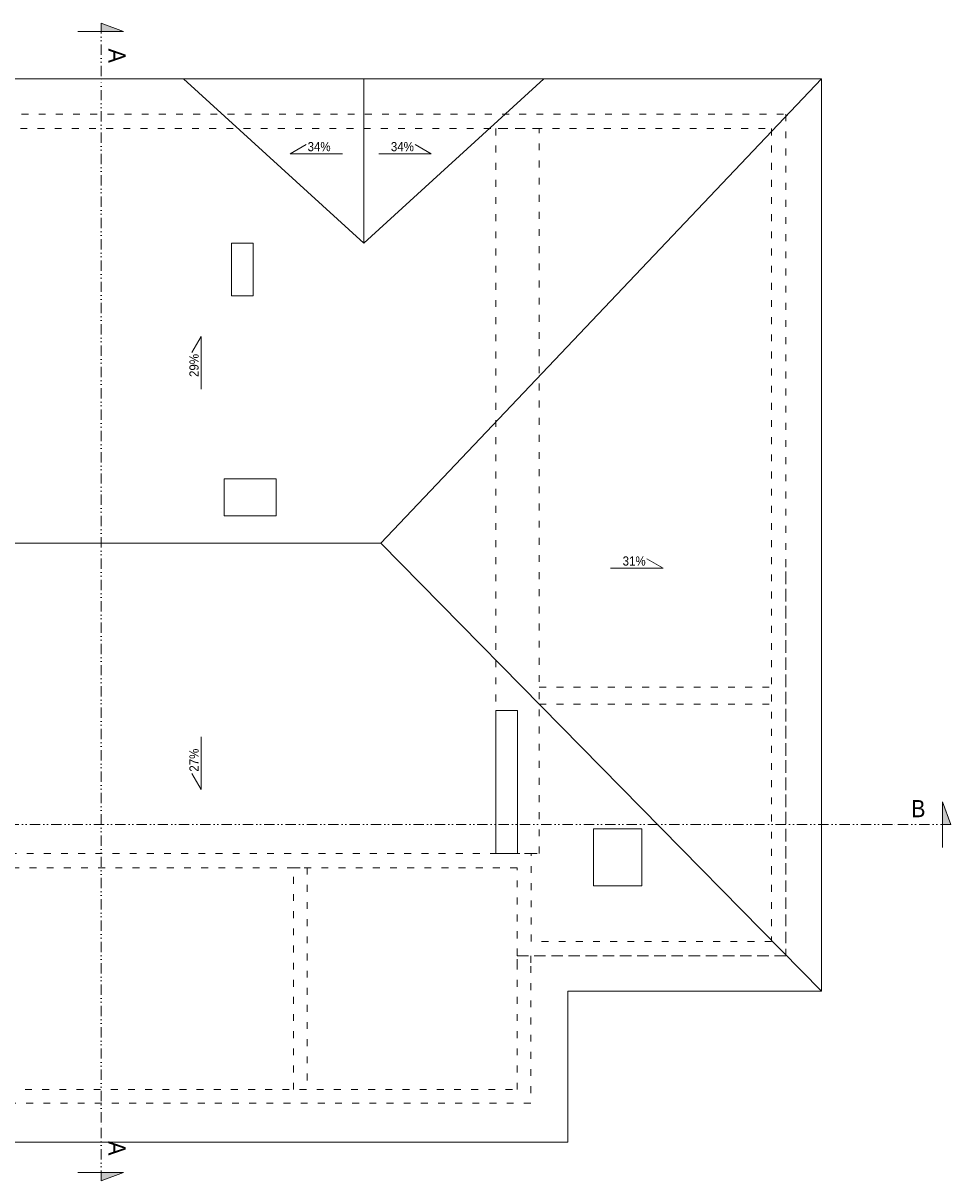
# Model space of a CAD drawing. Header units: millimetres. Extents: x -2720 to 125583, y -8970 to 34912.
# Tile 72 of 105: x 21024 to 22646, y 17773 to 19798. Entities that reach past the tile are written whole.
import ezdxf
from ezdxf.enums import TextEntityAlignment as Align

# ---------------------------------------------------------------- set-up
doc = ezdxf.new("R2010")
doc.units = ezdxf.units.MM
doc.linetypes.add('1KS_2KP-50', pattern=[37.05, 12, 6, -6.35, 0, -6.35, 0, -6.35])
doc.linetypes.add('ACAD_ISO03W100', pattern=[30, 12, -18])
for name, color, linetype, lineweight in [('A_LINIA PRZEKROJOWA', 223, '1KS_2KP-50', 15), ('A_OPISY', 40, 'Continuous', 9), ('A_WIDOK', 141, 'Continuous', 13)]:
    doc.layers.add(name, color=color, linetype=linetype, lineweight=lineweight)
doc.layers.add('A_WIDOK 2PLAN', color=7, linetype='Continuous', lineweight=9, true_color=0x666666)
doc.styles.add('ARIAL', font='arial.ttf')
doc.styles.add('DEMIURG_100_etykiety', font='arial.ttf', dxfattribs={"width": 0.9, "height": 30})
doc.styles.add('MPP_opisy_1-100', font='romans.shx', dxfattribs={"width": 0.6, "height": 25})

# ---------------------------------------------------------------- blocks, each defined once
blk = doc.blocks.new('linia przekroju')
at = {"linetype": 'Continuous', "lineweight": 5}
h = blk.add_hatch(color=256, dxfattribs=at)
h.dxf.hatch_style = 1
h.paths.add_polyline_path([(0, -40.5), (0, 39.3), (14.4, 0), (0, 0)])
at = {"linetype": 'Continuous'}
blk.add_lwpolyline([(0, -40.5), (0, 39.3), (14.4, 0), (0, 0)], close=True, dxfattribs=at)
blk.add_lwpolyline([(14.4, 0), (-87.6, -0.1)])
at = {"linetype": 'Continuous', "style": 'DEMIURG_100_etykiety', "width": 0.9, "flags": 8}
blk.add_attdef('NR_PRZEKROJU', (-55.1, 12.6), '', height=30, dxfattribs=at)
blk = doc.blocks.new('mpp_pochylnia1')
at = {"layer": 'A_OPISY'}
blk.add_lwpolyline([(82.5, 0), (-9.2, 0), (18.8, 16.2)], dxfattribs=at)
blk.add_lwpolyline([(82.5, 0), (-9.2, 0), (18.8, 16.2)], dxfattribs=at)
at = {"layer": 'A_OPISY', "style": 'MPP_opisy_1-100', "width": 0.6}
blk.add_attdef('%', (23.4, 4.7), '', height=25, dxfattribs=at)

msp = doc.modelspace()

# ---------------------------------------------------------------- linework, layer by layer
at = {"layer": 'A_LINIA PRZEKROJOWA'}
for p, q in [((21160.72, 17875.02), (21160.72, 19695.97)), ((22544.15, 18396.4), (19671.57, 18396.4))]:
    msp.add_line(p, q, dxfattribs=at)
at = {"layer": 'A_WIDOK', "ltscale": 2}
for p, q in [((21619.77, 19413.16), (21304.61, 19700.66)), ((21619.77, 19413.16), (21934.92, 19700.66)), ((21619.77, 19413.16), (21619.77, 19700.66)), ((21649.77, 18888.16), (22419.77, 19700.66)), ((20777.77, 18888.16), (21649.77, 18888.16)), ((21649.77, 18888.16), (22419.77, 18104.66))]:
    msp.add_line(p, q, dxfattribs=at)
msp.add_lwpolyline([(20734.27, 19652.66), (20734.27, 19700.66), (22419.77, 19700.66), (22419.77, 18104.66), (21976.77, 18104.66), (21976.77, 17840.66), (20734.27, 17840.66), (20328.27, 17840.66), (20328.27, 18149.66)], dxfattribs=at)
for points in [[(21426.77, 19321.16), (21426.77, 19413.16), (21388.77, 19413.16), (21388.77, 19321.16)], [(21375.77, 18936.16), (21466.77, 18936.16), (21466.77, 19001.16), (21375.77, 19001.16)], [(21888.77, 18345.66), (21850.77, 18345.66), (21850.77, 18595.55), (21888.77, 18595.55)], [(22021.66, 18388.49), (22106.09, 18388.49), (22106.09, 18289.21), (22021.66, 18289.21)]]:
    msp.add_lwpolyline(points, close=True, dxfattribs=at)
at = {"layer": 'A_WIDOK 2PLAN', "linetype": 'ACAD_ISO03W100'}
for p, q in [((21926.77, 18636.66), (22332.77, 18636.66)), ((21926.77, 18606.66), (22332.77, 18606.66))]:
    msp.add_line(p, q, dxfattribs=at)
for points in [[(22357.77, 18320.66), (22357.77, 18166.66), (21887.77, 18166.66), (21887.77, 18320.66), (20751.77, 18320.66), (20751.77, 19638.66), (22357.77, 19638.66)], [(22332.77, 18320.66), (22332.77, 18191.66), (21912.77, 18191.66), (21912.77, 18345.66), (20749.77, 18345.66), (20749.77, 19613.66), (22332.77, 19613.66)], [(21850.77, 18345.66), (21926.77, 18345.66), (21926.77, 19613.66), (21850.77, 19613.66)], [(20583.77, 18149.66), (20607.77, 18149.66), (20607.77, 17932.66), (21887.77, 17932.66), (21887.77, 18148.66), (21887.77, 18166.66), (21911.77, 18166.66), (21911.77, 18148.66), (21911.77, 17908.66), (20583.77, 17908.66)]]:
    msp.add_lwpolyline(points, close=True, dxfattribs=at)
for points in [[(21887.77, 18209.66), (21887.77, 18166.66), (22357.77, 18166.66), (22357.77, 18860.66)], [(21496.77, 17932.66), (21496.77, 18320.66), (21520.77, 18320.66), (21520.77, 17932.66)]]:
    msp.add_lwpolyline(points, dxfattribs=at)

# ---------------------------------------------------------------- block references
at = {"layer": 'A_LINIA PRZEKROJOWA'}
ref = msp.add_blockref('linia przekroju', (21160.81, 19783.54), dxfattribs=dict(at, xscale=-1, rotation=270))
ref.add_attrib('NR_PRZEKROJU', 'A', dxfattribs={"layer": '0', "linetype": 'Continuous', "height": 30, "rotation": 270, "style": 'DEMIURG_100_etykiety', "width": 0.9}).set_placement((21164.5, 19753.61), align=Align.BOTTOM_LEFT)
ref = msp.add_blockref('linia przekroju', (22631.71, 18396.4), dxfattribs=at)
ref.add_attrib('NR_PRZEKROJU', 'B', dxfattribs={"layer": '0', "linetype": 'Continuous', "height": 30, "style": 'DEMIURG_100_etykiety', "width": 0.9}).set_placement((22576.63, 18400.09), align=Align.BOTTOM_LEFT)
ref = msp.add_blockref('linia przekroju', (21160.81, 17787.45), dxfattribs=dict(at, rotation=270))
ref.add_attrib('NR_PRZEKROJU', 'A', dxfattribs={"layer": '0', "linetype": 'Continuous', "height": 30, "rotation": 270, "style": 'DEMIURG_100_etykiety', "width": 0.9}).set_placement((21164.5, 17842.54), align=Align.BOTTOM_LEFT)
at = {"layer": 'A_OPISY'}
ref = msp.add_blockref('mpp_pochylnia1', (21500.16, 19569.3), dxfattribs=at)
ref.add_attrib('%', '34%', (21521.68, 19573.97), dxfattribs={"layer": '0', "height": 16, "style": 'ARIAL', "width": 0.9})
ref = msp.add_blockref('mpp_pochylnia1', (21728.65, 19569.3), dxfattribs=dict(at, xscale=-1, rotation=359.9999999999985))
ref.add_attrib('%', '34%', (21667.27, 19573.97), dxfattribs={"layer": '0', "height": 16, "rotation": 360, "style": 'ARIAL', "width": 0.9})
ref = msp.add_blockref('mpp_pochylnia1', (21335.81, 19240.42), dxfattribs=dict(at, xscale=-1, rotation=89.9999999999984))
ref.add_attrib('%', '29%', (21331.14, 19179.04), dxfattribs={"layer": '0', "height": 16, "rotation": 90, "style": 'ARIAL', "width": 0.9})
ref = msp.add_blockref('mpp_pochylnia1', (22133.77, 18844.53), dxfattribs=dict(at, xscale=-1, rotation=359.9999999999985))
ref.add_attrib('%', '31%', (22072.39, 18849.21), dxfattribs={"layer": '0', "height": 16, "rotation": 360, "style": 'ARIAL', "width": 0.9})
ref = msp.add_blockref('mpp_pochylnia1', (21335.81, 18466.9), dxfattribs=dict(at, rotation=90.0000000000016))
ref.add_attrib('%', '27%', (21331.14, 18488.67), dxfattribs={"layer": '0', "height": 16, "rotation": 90, "style": 'ARIAL', "width": 0.9})

doc.saveas('drawing.dxf')
